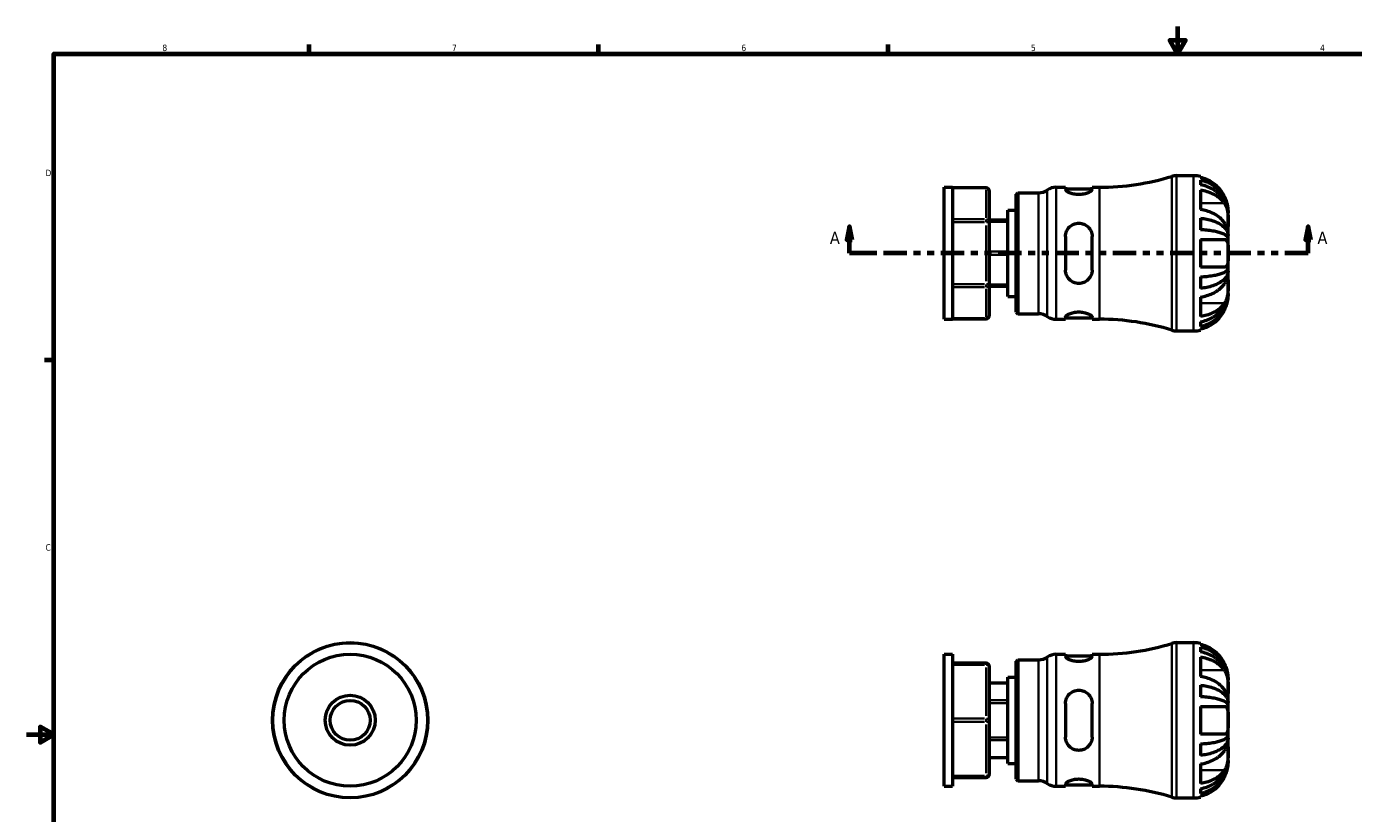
# Model space of a CAD drawing. Header units: inches. Extents: x 0.1 to 38.1, y -1.5 to 21.7.
# Tile 2 of 4: x 0.1 to 19.6, y 9.8 to 21.4. Entities that reach past the tile are written whole.
import ezdxf

# ---------------------------------------------------------------- set-up
doc = ezdxf.new("R2010")
doc.units = ezdxf.units.IN
doc.header["$MEASUREMENT"] = 0
doc.linetypes.add('DOUBLE_DASH_CHAIN', pattern=[1.2403, 0.6614, -0.0827, 0.1654, -0.0827, 0.1654, -0.0827])
for name, color, linetype, lineweight in [('Border (ANSI)', 7, 'Continuous', 70), ('Section Line (ANSI)', 7, 'DOUBLE_DASH_CHAIN', 70), ('Visible (ANSI)', 7, 'Continuous', 50), ('Visible Narrow (ANSI)', 7, 'Continuous', 35)]:
    doc.layers.add(name, color=color, linetype=linetype, lineweight=lineweight)
doc.styles.add('Label Text (ANSI)', font='tahoma.ttf')
doc.styles.add('Note Text (ANSI)', font='tahoma.ttf')

# ---------------------------------------------------------------- blocks, each defined once
blk = doc.blocks.new('Borders Default Border')
at = {"layer": 'Border (ANSI)'}
for p, q in [((4.25, 21), (4.25, 21.134)), ((8.5, 21), (8.5, 21.134)), ((12.75, 21), (12.75, 21.134)), ((0.5, 16.5), (0.366, 16.5))]:
    blk.add_line(p, q, dxfattribs=at)
at = {"layer": 'Border (ANSI)', "flags": 128}
for points in [[(17, 21.4), (17, 21), (16.885, 21.2), (17.115, 21.2), (17, 21)], [(0.5, 1), (0.5, 21), (33.5, 21), (33.5, 1), (0.5, 1)], [(0.1, 11), (0.5, 11), (0.3, 11.115), (0.3, 10.885), (0.5, 11)]]:
    blk.add_lwpolyline(points, dxfattribs=at)
at = {"layer": 'Border (ANSI)', "color": 5, "true_color": 0x0000ff, "char_height": 0.0945, "attachment_point": 7, "style": 'Note Text (ANSI)'}
for s, insert in [('8', (2.094, 21.038)), ('7', (6.346, 21.04)), ('6', (10.595, 21.038)), ('5', (14.847, 21.038)), ('4', (19.092, 21.04)), ('D', (0.378, 19.203)), ('C', (0.378, 13.701))]:
    blk.add_mtext(s, dxfattribs=dict(at, insert=insert))
blk = doc.blocks.new('2dTransSection0')
at = {"layer": 'Section Line (ANSI)', "linetype": 'Continuous'}
for p, q in [((12.185, 18.464), (12.145, 18.267)), ((12.185, 18.267), (12.185, 18.464)), ((12.224, 18.267), (12.185, 18.464)), ((18.917, 18.464), (18.878, 18.267)), ((18.917, 18.267), (18.917, 18.464)), ((18.957, 18.267), (18.917, 18.464)), ((12.145, 18.267), (12.224, 18.267)), ((12.185, 18.07), (12.185, 18.267)), ((18.878, 18.267), (18.957, 18.267)), ((18.917, 18.07), (18.917, 18.267)), ((12.507, 18.07), (12.185, 18.07)), ((18.917, 18.07), (18.595, 18.07))]:
    blk.add_line(p, q, dxfattribs=at)
at = {"layer": 'Section Line (ANSI)', "linetype": 'DOUBLE_DASH_CHAIN', "ltscale": 0.516847}
blk.add_line((18.917, 18.07), (12.185, 18.07), dxfattribs=at)
at = {"layer": 'Section Line (ANSI)', "linetype": 'Continuous', "flags": 128}
for points in [[(12.224, 18.267), (12.185, 18.464), (12.145, 18.267), (12.224, 18.267)], [(18.957, 18.267), (18.917, 18.464), (18.878, 18.267), (18.957, 18.267)]]:
    blk.add_lwpolyline(points, dxfattribs=at)
at = {"layer": 'Section Line (ANSI)'}
for points in [[(12.224, 18.267), (12.185, 18.464), (12.145, 18.267), (12.224, 18.267)], [(18.957, 18.267), (18.917, 18.464), (18.878, 18.267), (18.957, 18.267)]]:
    blk.add_solid(points, dxfattribs=at)
at = {"layer": 'Section Line (ANSI)', "char_height": 0.18, "attachment_point": 7, "style": 'Label Text (ANSI)'}
for insert in [(11.895, 18.208), (19.054, 18.208)]:
    blk.add_mtext('A', dxfattribs=dict(at, insert=insert))

msp = doc.modelspace()

# ---------------------------------------------------------------- linework, layer by layer
at = {"layer": 'Visible (ANSI)'}
for p, q in [((16.983, 19.21), (17.234, 19.21)), ((17.336, 19.2), (17.336, 19.181)), ((17.336, 19.145), (17.336, 19.075)), ((13.572, 17.101), (13.572, 19.039)), ((13.572, 19.039), (13.697, 19.039)), ((13.697, 19.039), (13.697, 17.101)), ((14.189, 19.031), (13.697, 19.031)), ((14.239, 18.525), (14.239, 18.981)), ((14.632, 18.937), (14.654, 18.959)), ((14.632, 17.203), (14.632, 18.937)), ((14.654, 18.959), (14.959, 18.959)), ((14.654, 18.959), (14.654, 17.181)), ((15.216, 19.039), (15.353, 19.039)), ((15.353, 19.039), (15.353, 19.007)), ((15.353, 19.016), (15.746, 19.016)), ((15.746, 19.007), (15.746, 19.039)), ((15.746, 19.039), (15.852, 19.039)), ((17.336, 18.999), (17.336, 18.712)), ((14.507, 18.555), (14.239, 18.555)), ((14.239, 17.614), (14.239, 18.525)), ((14.507, 17.437), (14.507, 18.702)), ((14.507, 18.702), (14.632, 18.702)), ((17.336, 18.586), (17.336, 18.416)), ((17.742, 18.662), (17.741, 18.662)), ((17.742, 18.662), (17.742, 18.702)), ((17.742, 18.645), (17.742, 18.662)), ((17.742, 18.517), (17.742, 18.645)), ((17.742, 18.332), (17.742, 18.517)), ((15.353, 18.316), (15.353, 17.823)), ((15.746, 17.823), (15.746, 18.316)), ((17.742, 18.332), (17.714, 18.332)), ((17.742, 18.291), (17.742, 18.332)), ((17.336, 18.273), (17.336, 17.867)), ((17.336, 18.273), (17.688, 18.273)), ((17.742, 18.07), (17.742, 18.291)), ((17.742, 17.849), (17.742, 18.07)), ((17.688, 17.867), (17.336, 17.867)), ((17.742, 17.807), (17.714, 17.807)), ((17.742, 17.807), (17.742, 17.849)), ((17.742, 17.623), (17.742, 17.807)), ((14.239, 17.159), (14.239, 17.614)), ((14.239, 17.585), (14.507, 17.585)), ((17.336, 17.724), (17.336, 17.554)), ((17.742, 17.494), (17.742, 17.623)), ((14.507, 17.437), (14.632, 17.437)), ((17.336, 17.427), (17.336, 17.14)), ((17.742, 17.477), (17.741, 17.477)), ((17.742, 17.477), (17.742, 17.494)), ((17.742, 17.437), (17.742, 17.477)), ((14.632, 17.203), (14.654, 17.181)), ((14.654, 17.181), (14.959, 17.181)), ((13.572, 17.101), (13.697, 17.101)), ((13.697, 17.109), (14.189, 17.109)), ((15.216, 17.101), (15.353, 17.101)), ((15.353, 17.133), (15.353, 17.101)), ((15.353, 17.123), (15.746, 17.123)), ((15.746, 17.101), (15.746, 17.133)), ((15.746, 17.101), (15.852, 17.101)), ((17.336, 17.065), (17.336, 16.994)), ((17.336, 16.958), (17.336, 16.94)), ((16.983, 16.93), (17.234, 16.93)), ((16.983, 12.351), (17.234, 12.351)), ((17.336, 12.341), (17.336, 12.322)), ((17.336, 12.286), (17.336, 12.216)), ((13.572, 10.242), (13.572, 12.18)), ((13.572, 12.18), (13.697, 12.18)), ((13.697, 12.18), (13.697, 10.242)), ((14.632, 12.078), (14.654, 12.1)), ((14.654, 12.1), (14.959, 12.1)), ((14.654, 12.1), (14.654, 10.322)), ((15.216, 12.18), (15.353, 12.18)), ((15.353, 12.18), (15.353, 12.148)), ((15.353, 12.158), (15.746, 12.158)), ((15.746, 12.148), (15.746, 12.18)), ((15.746, 12.18), (15.852, 12.18)), ((17.336, 12.14), (17.336, 11.853)), ((14.189, 12.05), (13.697, 12.05)), ((14.239, 11.211), (14.239, 12)), ((14.632, 10.344), (14.632, 12.078)), ((14.239, 11.763), (14.507, 11.763)), ((14.507, 10.578), (14.507, 11.844)), ((14.507, 11.844), (14.632, 11.844)), ((17.336, 11.727), (17.336, 11.557)), ((17.742, 11.804), (17.741, 11.804)), ((17.742, 11.804), (17.742, 11.844)), ((17.742, 11.786), (17.742, 11.804)), ((17.742, 11.658), (17.742, 11.786)), ((17.742, 11.474), (17.742, 11.658)), ((15.353, 11.457), (15.353, 10.965)), ((15.746, 10.965), (15.746, 11.457)), ((17.336, 11.414), (17.336, 11.008)), ((17.336, 11.414), (17.688, 11.414)), ((17.742, 11.474), (17.714, 11.474)), ((17.742, 11.432), (17.742, 11.474)), ((17.742, 11.211), (17.742, 11.432)), ((14.239, 10.422), (14.239, 11.211)), ((17.742, 10.99), (17.742, 11.211)), ((17.688, 11.008), (17.336, 11.008)), ((17.742, 10.948), (17.714, 10.948)), ((17.742, 10.948), (17.742, 10.99)), ((17.742, 10.764), (17.742, 10.948)), ((17.336, 10.865), (17.336, 10.695)), ((17.742, 10.636), (17.742, 10.764)), ((14.507, 10.659), (14.239, 10.659)), ((14.507, 10.578), (14.632, 10.578)), ((17.336, 10.569), (17.336, 10.282)), ((17.742, 10.618), (17.741, 10.618)), ((17.742, 10.618), (17.742, 10.636)), ((17.742, 10.578), (17.742, 10.618)), ((13.697, 10.372), (14.189, 10.372)), ((14.632, 10.344), (14.654, 10.322)), ((13.572, 10.242), (13.697, 10.242)), ((14.654, 10.322), (14.959, 10.322)), ((15.216, 10.242), (15.353, 10.242)), ((15.353, 10.274), (15.353, 10.242)), ((15.353, 10.264), (15.746, 10.264)), ((15.746, 10.242), (15.746, 10.274)), ((15.746, 10.242), (15.852, 10.242)), ((17.336, 10.206), (17.336, 10.136)), ((16.983, 10.071), (17.234, 10.071)), ((17.336, 10.1), (17.336, 10.081))]:
    msp.add_line(p, q, dxfattribs=at)
for radius in [1.14, 0.969, 0.367, 0.293]:
    msp.add_circle((4.852, 11.211), radius, dxfattribs=at)
for centre, radius, start, end in [((15.852, 22.638), 3.599, 270, 287.1922), ((16.983, 18.982), 0.228, 90, 107.1922), ((17.234, 18.702), 0.507, 78.463, 90), ((14.189, 18.981), 0.05, 0, 90), ((14.959, 19.187), 0.228, 270, 304.4115), ((15.216, 18.811), 0.228, 90, 124.4115), ((14.189, 17.159), 0.05, 270, 0), ((14.959, 16.953), 0.228, 55.5885, 90), ((15.216, 17.329), 0.228, 235.5885, 270), ((15.852, 13.502), 3.599, 72.8078, 90), ((16.983, 17.158), 0.228, 252.8078, 270), ((17.234, 17.437), 0.507, 270, 281.537), ((15.852, 15.779), 3.599, 270, 287.1922), ((16.983, 12.123), 0.228, 90, 107.1922), ((17.234, 11.844), 0.507, 78.463, 90), ((14.959, 12.328), 0.228, 270, 304.4115), ((15.216, 11.952), 0.228, 90, 124.4115), ((14.189, 12), 0.05, 0, 90), ((14.189, 10.422), 0.05, 270, 0), ((14.959, 10.094), 0.228, 55.5885, 90), ((15.216, 10.47), 0.228, 235.5885, 270), ((15.852, 6.643), 3.599, 72.8078, 90), ((16.983, 10.299), 0.228, 252.8078, 270), ((17.234, 10.578), 0.507, 270, 281.537)]:
    msp.add_arc(centre, radius, start, end, dxfattribs=at)
for points, knots in [([(17.688, 18.905), (17.679, 18.925), (17.667, 18.945), (17.636, 18.993), (17.614, 19.02), (17.569, 19.065), (17.543, 19.087), (17.486, 19.125), (17.456, 19.141), (17.399, 19.165), (17.368, 19.175), (17.336, 19.181)], [9.167625, 9.167625, 9.167625, 9.167625, 9.326029, 9.326029, 9.568739, 9.568739, 9.807395, 9.807395, 10.04605, 10.04605, 10.274926, 10.274926, 10.274926, 10.274926]), ([(17.336, 19.145), (17.368, 19.139), (17.4, 19.129), (17.457, 19.106), (17.488, 19.091), (17.545, 19.054), (17.571, 19.033), (17.615, 18.99), (17.637, 18.964), (17.675, 18.909), (17.691, 18.88), (17.715, 18.823), (17.725, 18.791), (17.739, 18.726), (17.742, 18.693), (17.742, 18.662)], [0.244536, 0.244536, 0.244536, 0.244536, 0.476839, 0.476839, 0.71546, 0.71546, 0.954082, 0.954082, 1.193118, 1.193118, 1.432154, 1.432154, 1.672085, 1.672085, 1.912017, 1.912017, 1.912017, 1.912017]), ([(15.746, 19.007), (15.746, 19), (15.74, 18.992), (15.72, 18.975), (15.704, 18.966), (15.669, 18.951), (15.648, 18.944), (15.6, 18.935), (15.574, 18.932), (15.55, 18.932), (15.525, 18.932), (15.499, 18.935), (15.451, 18.944), (15.43, 18.951), (15.395, 18.966), (15.379, 18.975), (15.359, 18.992), (15.353, 19), (15.353, 19.007)], [-0.775692, -0.775692, -0.775692, -0.775692, -0.576347, -0.576347, -0.377001, -0.377001, -0.1885, -0.1885, 0, 0, 0, 0.1885, 0.1885, 0.377001, 0.377001, 0.576347, 0.576347, 0.775692, 0.775692, 0.775692, 0.775692]), ([(17.742, 18.645), (17.742, 18.672), (17.739, 18.702), (17.725, 18.76), (17.715, 18.788), (17.691, 18.839), (17.675, 18.865), (17.637, 18.914), (17.615, 18.937), (17.571, 18.975), (17.545, 18.994), (17.488, 19.026), (17.457, 19.04), (17.4, 19.061), (17.368, 19.069), (17.336, 19.075)], [5.770115, 5.770115, 5.770115, 5.770115, 6.010046, 6.010046, 6.249978, 6.249978, 6.489014, 6.489014, 6.72805, 6.72805, 6.966671, 6.966671, 7.205293, 7.205293, 7.437596, 7.437596, 7.437596, 7.437596]), ([(17.336, 18.999), (17.368, 18.994), (17.4, 18.987), (17.457, 18.97), (17.488, 18.959), (17.545, 18.931), (17.571, 18.915), (17.615, 18.884), (17.637, 18.865), (17.668, 18.831), (17.679, 18.818), (17.688, 18.804)], [3.751118, 3.751118, 3.751118, 3.751118, 3.983488, 3.983488, 4.223971, 4.223971, 4.464454, 4.464454, 4.705406, 4.705406, 4.858386, 4.858386, 4.858386, 4.858386]), ([(17.742, 18.702), (17.742, 18.702), (17.742, 18.705), (17.742, 18.717), (17.741, 18.727), (17.738, 18.752), (17.736, 18.767), (17.729, 18.796), (17.726, 18.808), (17.718, 18.833), (17.714, 18.846), (17.703, 18.874), (17.696, 18.89), (17.688, 18.905)], [-3.5544165, -3.5544165, -3.5544165, -3.5544165, -3.4038108, -3.4038108, -3.235227, -3.235227, -3.0716282, -3.0716282, -2.9596639, -2.9596639, -2.8516075, -2.8516075, -2.7201449, -2.7201449, -2.7201449, -2.7201449]), ([(17.688, 18.517), (17.679, 18.531), (17.667, 18.545), (17.636, 18.579), (17.614, 18.598), (17.569, 18.63), (17.543, 18.645), (17.486, 18.672), (17.456, 18.684), (17.399, 18.7), (17.368, 18.707), (17.336, 18.712)], [9.167625, 9.167625, 9.167625, 9.167625, 9.326029, 9.326029, 9.568739, 9.568739, 9.807395, 9.807395, 10.04605, 10.04605, 10.274926, 10.274926, 10.274926, 10.274926]), ([(17.688, 18.804), (17.693, 18.796), (17.698, 18.788), (17.708, 18.768), (17.713, 18.757), (17.722, 18.733), (17.725, 18.721), (17.732, 18.692), (17.735, 18.675), (17.74, 18.632), (17.741, 18.607), (17.742, 18.558), (17.742, 18.536), (17.742, 18.517)], [-0.8326524, -0.8326524, -0.8326524, -0.8326524, -0.7408185, -0.7408185, -0.6337784, -0.6337784, -0.5324772, -0.5324772, -0.3986929, -0.3986929, -0.2039294, -0.2039294, 0, 0, 0, 0]), ([(15.353, 18.316), (15.353, 18.342), (15.359, 18.368), (15.379, 18.417), (15.395, 18.439), (15.43, 18.473), (15.451, 18.488), (15.499, 18.507), (15.525, 18.512), (15.574, 18.512), (15.6, 18.507), (15.648, 18.488), (15.669, 18.473), (15.704, 18.439), (15.72, 18.417), (15.74, 18.368), (15.746, 18.342), (15.746, 18.316)], [0.75647, 0.75647, 0.75647, 0.75647, 0.955816, 0.955816, 1.155162, 1.155162, 1.343663, 1.343663, 1.532163, 1.532163, 1.720663, 1.720663, 1.909163, 1.909163, 2.108509, 2.108509, 2.307855, 2.307855, 2.307855, 2.307855]), ([(17.336, 18.586), (17.368, 18.582), (17.4, 18.577), (17.457, 18.565), (17.488, 18.557), (17.545, 18.538), (17.571, 18.527), (17.615, 18.504), (17.637, 18.491), (17.675, 18.462), (17.691, 18.446), (17.715, 18.417), (17.725, 18.4), (17.739, 18.366), (17.742, 18.348), (17.742, 18.332)], [0.244536, 0.244536, 0.244536, 0.244536, 0.476839, 0.476839, 0.71546, 0.71546, 0.954082, 0.954082, 1.193118, 1.193118, 1.432154, 1.432154, 1.672085, 1.672085, 1.912017, 1.912017, 1.912017, 1.912017]), ([(17.742, 18.517), (17.742, 18.501), (17.742, 18.487), (17.741, 18.466), (17.74, 18.459), (17.736, 18.457), (17.733, 18.458), (17.726, 18.465), (17.723, 18.469), (17.715, 18.48), (17.71, 18.486), (17.7, 18.5), (17.694, 18.508), (17.688, 18.517)], [0, 0, 0, 0, 0.1773159, 0.1773159, 0.3798062, 0.3798062, 0.5208597, 0.5208597, 0.623737, 0.623737, 0.7289124, 0.7289124, 0.8338777, 0.8338777, 0.8338777, 0.8338777]), ([(17.742, 18.291), (17.742, 18.299), (17.739, 18.308), (17.725, 18.324), (17.715, 18.333), (17.691, 18.347), (17.675, 18.355), (17.637, 18.369), (17.615, 18.376), (17.571, 18.387), (17.545, 18.392), (17.488, 18.402), (17.457, 18.406), (17.4, 18.412), (17.368, 18.414), (17.336, 18.416)], [5.770115, 5.770115, 5.770115, 5.770115, 6.010046, 6.010046, 6.249978, 6.249978, 6.489014, 6.489014, 6.72805, 6.72805, 6.966671, 6.966671, 7.205293, 7.205293, 7.437596, 7.437596, 7.437596, 7.437596]), ([(17.688, 18.273), (17.689, 18.273), (17.691, 18.273), (17.698, 18.272), (17.703, 18.27), (17.712, 18.265), (17.716, 18.262), (17.722, 18.254), (17.725, 18.249), (17.732, 18.234), (17.735, 18.223), (17.74, 18.192), (17.741, 18.171), (17.742, 18.123), (17.742, 18.097), (17.742, 18.07)], [-0.8308513, -0.8308513, -0.8308513, -0.8308513, -0.8068029, -0.8068029, -0.7032814, -0.7032814, -0.6215589, -0.6215589, -0.5317522, -0.5317522, -0.3943636, -0.3943636, -0.2037142, -0.2037142, 0, 0, 0, 0]), ([(17.742, 18.07), (17.742, 18.056), (17.742, 18.042), (17.742, 18.013), (17.742, 17.998), (17.741, 17.961), (17.739, 17.939), (17.733, 17.91), (17.73, 17.901), (17.724, 17.887), (17.721, 17.883), (17.714, 17.876), (17.71, 17.873), (17.7, 17.868), (17.694, 17.867), (17.688, 17.867)], [0, 0, 0, 0, 0.1067846, 0.1067846, 0.2239442, 0.2239442, 0.4246611, 0.4246611, 0.5517811, 0.5517811, 0.6383749, 0.6383749, 0.722505, 0.722505, 0.8345099, 0.8345099, 0.8345099, 0.8345099]), ([(15.746, 17.823), (15.746, 17.798), (15.74, 17.771), (15.72, 17.723), (15.704, 17.701), (15.669, 17.667), (15.648, 17.652), (15.6, 17.632), (15.574, 17.627), (15.55, 17.627), (15.525, 17.627), (15.499, 17.632), (15.451, 17.652), (15.43, 17.667), (15.395, 17.701), (15.379, 17.723), (15.359, 17.771), (15.353, 17.798), (15.353, 17.823)], [-0.775692, -0.775692, -0.775692, -0.775692, -0.576347, -0.576347, -0.377001, -0.377001, -0.1885, -0.1885, 0, 0, 0, 0.1885, 0.1885, 0.377001, 0.377001, 0.576347, 0.576347, 0.775692, 0.775692, 0.775692, 0.775692]), ([(17.336, 17.724), (17.368, 17.725), (17.4, 17.728), (17.457, 17.734), (17.488, 17.738), (17.545, 17.747), (17.571, 17.753), (17.615, 17.764), (17.637, 17.771), (17.675, 17.785), (17.691, 17.792), (17.715, 17.807), (17.725, 17.815), (17.739, 17.832), (17.742, 17.841), (17.742, 17.849)], [0.244536, 0.244536, 0.244536, 0.244536, 0.476839, 0.476839, 0.71546, 0.71546, 0.954082, 0.954082, 1.193118, 1.193118, 1.432154, 1.432154, 1.672085, 1.672085, 1.912017, 1.912017, 1.912017, 1.912017]), ([(17.742, 17.807), (17.742, 17.791), (17.739, 17.774), (17.725, 17.74), (17.715, 17.723), (17.691, 17.693), (17.675, 17.678), (17.637, 17.649), (17.615, 17.636), (17.571, 17.613), (17.545, 17.602), (17.488, 17.583), (17.457, 17.575), (17.4, 17.563), (17.368, 17.557), (17.336, 17.554)], [5.770115, 5.770115, 5.770115, 5.770115, 6.010046, 6.010046, 6.249978, 6.249978, 6.489014, 6.489014, 6.72805, 6.72805, 6.966671, 6.966671, 7.205293, 7.205293, 7.437596, 7.437596, 7.437596, 7.437596]), ([(17.336, 17.427), (17.368, 17.432), (17.399, 17.439), (17.456, 17.456), (17.486, 17.467), (17.543, 17.494), (17.569, 17.51), (17.614, 17.542), (17.636, 17.561), (17.667, 17.595), (17.679, 17.609), (17.688, 17.623)], [3.751049, 3.751049, 3.751049, 3.751049, 3.979924, 3.979924, 4.21858, 4.21858, 4.457236, 4.457236, 4.699946, 4.699946, 4.85835, 4.85835, 4.85835, 4.85835]), ([(17.688, 17.623), (17.693, 17.63), (17.698, 17.637), (17.708, 17.651), (17.713, 17.658), (17.722, 17.669), (17.725, 17.673), (17.732, 17.68), (17.735, 17.682), (17.74, 17.682), (17.741, 17.676), (17.742, 17.656), (17.742, 17.641), (17.742, 17.623)], [-0.8326524, -0.8326524, -0.8326524, -0.8326524, -0.7408185, -0.7408185, -0.6337784, -0.6337784, -0.5324772, -0.5324772, -0.3986929, -0.3986929, -0.2039294, -0.2039294, 0, 0, 0, 0]), ([(17.742, 17.623), (17.742, 17.606), (17.742, 17.587), (17.741, 17.542), (17.74, 17.516), (17.736, 17.471), (17.733, 17.453), (17.726, 17.423), (17.723, 17.41), (17.715, 17.386), (17.71, 17.375), (17.7, 17.354), (17.694, 17.344), (17.688, 17.335)], [0, 0, 0, 0, 0.1773159, 0.1773159, 0.3798062, 0.3798062, 0.5208597, 0.5208597, 0.623737, 0.623737, 0.7289124, 0.7289124, 0.8338777, 0.8338777, 0.8338777, 0.8338777]), ([(17.336, 17.065), (17.368, 17.07), (17.4, 17.079), (17.457, 17.099), (17.488, 17.113), (17.545, 17.146), (17.571, 17.165), (17.615, 17.203), (17.637, 17.226), (17.675, 17.275), (17.691, 17.301), (17.715, 17.351), (17.725, 17.38), (17.739, 17.438), (17.742, 17.467), (17.742, 17.494)], [0.244536, 0.244536, 0.244536, 0.244536, 0.476839, 0.476839, 0.71546, 0.71546, 0.954082, 0.954082, 1.193118, 1.193118, 1.432154, 1.432154, 1.672085, 1.672085, 1.912017, 1.912017, 1.912017, 1.912017]), ([(17.742, 17.477), (17.742, 17.447), (17.739, 17.413), (17.725, 17.348), (17.715, 17.316), (17.691, 17.26), (17.675, 17.231), (17.637, 17.175), (17.615, 17.15), (17.571, 17.107), (17.545, 17.086), (17.488, 17.049), (17.457, 17.033), (17.4, 17.011), (17.368, 17.001), (17.336, 16.994)], [5.770115, 5.770115, 5.770115, 5.770115, 6.010046, 6.010046, 6.249978, 6.249978, 6.489014, 6.489014, 6.72805, 6.72805, 6.966671, 6.966671, 7.205293, 7.205293, 7.437596, 7.437596, 7.437596, 7.437596]), ([(17.688, 17.234), (17.693, 17.243), (17.697, 17.253), (17.707, 17.276), (17.712, 17.29), (17.721, 17.316), (17.725, 17.328), (17.732, 17.354), (17.735, 17.368), (17.74, 17.398), (17.741, 17.412), (17.742, 17.432), (17.742, 17.437), (17.742, 17.437)], [-0.8317103, -0.8317103, -0.8317103, -0.8317103, -0.7546812, -0.7546812, -0.6382704, -0.6382704, -0.5328167, -0.5328167, -0.4003581, -0.4003581, -0.2039281, -0.2039281, 0, 0, 0, 0]), ([(15.353, 17.133), (15.353, 17.139), (15.359, 17.148), (15.379, 17.165), (15.395, 17.174), (15.43, 17.189), (15.451, 17.195), (15.499, 17.205), (15.525, 17.208), (15.574, 17.208), (15.6, 17.205), (15.648, 17.195), (15.669, 17.189), (15.704, 17.174), (15.72, 17.165), (15.74, 17.148), (15.746, 17.139), (15.746, 17.133)], [0.75647, 0.75647, 0.75647, 0.75647, 0.955816, 0.955816, 1.155162, 1.155162, 1.343663, 1.343663, 1.532163, 1.532163, 1.720663, 1.720663, 1.909163, 1.909163, 2.108509, 2.108509, 2.307855, 2.307855, 2.307855, 2.307855]), ([(17.688, 17.335), (17.679, 17.322), (17.667, 17.308), (17.636, 17.274), (17.614, 17.255), (17.569, 17.223), (17.543, 17.207), (17.486, 17.18), (17.456, 17.169), (17.399, 17.152), (17.368, 17.145), (17.336, 17.14)], [9.167625, 9.167625, 9.167625, 9.167625, 9.326029, 9.326029, 9.568739, 9.568739, 9.807395, 9.807395, 10.04605, 10.04605, 10.274926, 10.274926, 10.274926, 10.274926]), ([(17.336, 16.958), (17.368, 16.965), (17.399, 16.975), (17.456, 16.999), (17.486, 17.015), (17.543, 17.053), (17.569, 17.075), (17.614, 17.12), (17.636, 17.147), (17.667, 17.195), (17.679, 17.215), (17.688, 17.234)], [3.751049, 3.751049, 3.751049, 3.751049, 3.979924, 3.979924, 4.21858, 4.21858, 4.457236, 4.457236, 4.699946, 4.699946, 4.85835, 4.85835, 4.85835, 4.85835]), ([(17.688, 12.046), (17.679, 12.066), (17.667, 12.086), (17.636, 12.134), (17.614, 12.161), (17.569, 12.206), (17.543, 12.228), (17.486, 12.266), (17.456, 12.282), (17.399, 12.306), (17.368, 12.316), (17.336, 12.322)], [9.167625, 9.167625, 9.167625, 9.167625, 9.326029, 9.326029, 9.568739, 9.568739, 9.807395, 9.807395, 10.04605, 10.04605, 10.274926, 10.274926, 10.274926, 10.274926]), ([(17.336, 12.286), (17.368, 12.28), (17.4, 12.27), (17.457, 12.247), (17.488, 12.232), (17.545, 12.195), (17.571, 12.174), (17.615, 12.131), (17.637, 12.105), (17.675, 12.05), (17.691, 12.021), (17.715, 11.964), (17.725, 11.933), (17.739, 11.867), (17.742, 11.834), (17.742, 11.804)], [0.244536, 0.244536, 0.244536, 0.244536, 0.476839, 0.476839, 0.71546, 0.71546, 0.954082, 0.954082, 1.193118, 1.193118, 1.432154, 1.432154, 1.672085, 1.672085, 1.912017, 1.912017, 1.912017, 1.912017]), ([(15.746, 12.148), (15.746, 12.141), (15.74, 12.133), (15.72, 12.116), (15.704, 12.107), (15.669, 12.092), (15.648, 12.085), (15.6, 12.076), (15.574, 12.073), (15.55, 12.073), (15.525, 12.073), (15.499, 12.076), (15.451, 12.085), (15.43, 12.092), (15.395, 12.107), (15.379, 12.116), (15.359, 12.133), (15.353, 12.141), (15.353, 12.148)], [-0.775692, -0.775692, -0.775692, -0.775692, -0.576347, -0.576347, -0.377001, -0.377001, -0.1885, -0.1885, 0, 0, 0, 0.1885, 0.1885, 0.377001, 0.377001, 0.576347, 0.576347, 0.775692, 0.775692, 0.775692, 0.775692]), ([(17.742, 11.786), (17.742, 11.814), (17.739, 11.843), (17.725, 11.901), (17.715, 11.93), (17.691, 11.98), (17.675, 12.006), (17.637, 12.055), (17.615, 12.078), (17.571, 12.116), (17.545, 12.135), (17.488, 12.168), (17.457, 12.181), (17.4, 12.202), (17.368, 12.21), (17.336, 12.216)], [5.770115, 5.770115, 5.770115, 5.770115, 6.010046, 6.010046, 6.249978, 6.249978, 6.489014, 6.489014, 6.72805, 6.72805, 6.966671, 6.966671, 7.205293, 7.205293, 7.437596, 7.437596, 7.437596, 7.437596]), ([(17.336, 12.14), (17.368, 12.136), (17.399, 12.129), (17.456, 12.112), (17.486, 12.101), (17.543, 12.074), (17.569, 12.058), (17.614, 12.026), (17.636, 12.007), (17.667, 11.973), (17.679, 11.959), (17.688, 11.945)], [3.751049, 3.751049, 3.751049, 3.751049, 3.979924, 3.979924, 4.21858, 4.21858, 4.457236, 4.457236, 4.699946, 4.699946, 4.85835, 4.85835, 4.85835, 4.85835]), ([(17.742, 11.844), (17.742, 11.844), (17.742, 11.845), (17.742, 11.851), (17.742, 11.856), (17.741, 11.873), (17.739, 11.889), (17.733, 11.92), (17.73, 11.933), (17.724, 11.957), (17.721, 11.967), (17.714, 11.987), (17.71, 11.997), (17.7, 12.02), (17.694, 12.033), (17.688, 12.046)], [0, 0, 0, 0, 0.1067846, 0.1067846, 0.2239442, 0.2239442, 0.4246611, 0.4246611, 0.5517811, 0.5517811, 0.6383749, 0.6383749, 0.722505, 0.722505, 0.8345099, 0.8345099, 0.8345099, 0.8345099]), ([(17.688, 11.945), (17.693, 11.938), (17.698, 11.929), (17.708, 11.91), (17.713, 11.898), (17.722, 11.874), (17.725, 11.862), (17.732, 11.833), (17.735, 11.816), (17.74, 11.773), (17.741, 11.748), (17.742, 11.7), (17.742, 11.677), (17.742, 11.658)], [-0.8326524, -0.8326524, -0.8326524, -0.8326524, -0.7408185, -0.7408185, -0.6337784, -0.6337784, -0.5324772, -0.5324772, -0.3986929, -0.3986929, -0.2039294, -0.2039294, 0, 0, 0, 0]), ([(17.688, 11.658), (17.679, 11.672), (17.667, 11.686), (17.636, 11.72), (17.614, 11.739), (17.569, 11.771), (17.543, 11.786), (17.486, 11.813), (17.456, 11.825), (17.399, 11.842), (17.368, 11.849), (17.336, 11.853)], [9.167625, 9.167625, 9.167625, 9.167625, 9.326029, 9.326029, 9.568739, 9.568739, 9.807395, 9.807395, 10.04605, 10.04605, 10.274926, 10.274926, 10.274926, 10.274926]), ([(17.336, 11.727), (17.368, 11.723), (17.4, 11.718), (17.457, 11.706), (17.488, 11.698), (17.545, 11.679), (17.571, 11.668), (17.615, 11.645), (17.637, 11.632), (17.675, 11.603), (17.691, 11.587), (17.715, 11.558), (17.725, 11.541), (17.739, 11.507), (17.742, 11.49), (17.742, 11.474)], [0.244536, 0.244536, 0.244536, 0.244536, 0.476839, 0.476839, 0.71546, 0.71546, 0.954082, 0.954082, 1.193118, 1.193118, 1.432154, 1.432154, 1.672085, 1.672085, 1.912017, 1.912017, 1.912017, 1.912017]), ([(15.353, 11.457), (15.353, 11.483), (15.359, 11.509), (15.379, 11.558), (15.395, 11.58), (15.43, 11.614), (15.451, 11.629), (15.499, 11.648), (15.525, 11.653), (15.574, 11.653), (15.6, 11.648), (15.648, 11.629), (15.669, 11.614), (15.704, 11.58), (15.72, 11.558), (15.74, 11.509), (15.746, 11.483), (15.746, 11.457)], [0.75647, 0.75647, 0.75647, 0.75647, 0.955816, 0.955816, 1.155162, 1.155162, 1.343663, 1.343663, 1.532163, 1.532163, 1.720663, 1.720663, 1.909163, 1.909163, 2.108509, 2.108509, 2.307855, 2.307855, 2.307855, 2.307855]), ([(17.742, 11.432), (17.742, 11.44), (17.739, 11.449), (17.725, 11.466), (17.715, 11.474), (17.691, 11.488), (17.675, 11.496), (17.637, 11.51), (17.615, 11.517), (17.571, 11.528), (17.545, 11.533), (17.488, 11.543), (17.457, 11.547), (17.4, 11.553), (17.368, 11.555), (17.336, 11.557)], [5.770115, 5.770115, 5.770115, 5.770115, 6.010046, 6.010046, 6.249978, 6.249978, 6.489014, 6.489014, 6.72805, 6.72805, 6.966671, 6.966671, 7.205293, 7.205293, 7.437596, 7.437596, 7.437596, 7.437596]), ([(17.742, 11.658), (17.742, 11.642), (17.742, 11.628), (17.741, 11.607), (17.74, 11.6), (17.736, 11.598), (17.733, 11.6), (17.726, 11.606), (17.723, 11.61), (17.715, 11.621), (17.71, 11.627), (17.7, 11.641), (17.694, 11.65), (17.688, 11.658)], [0, 0, 0, 0, 0.1773159, 0.1773159, 0.3798062, 0.3798062, 0.5208597, 0.5208597, 0.623737, 0.623737, 0.7289124, 0.7289124, 0.8338777, 0.8338777, 0.8338777, 0.8338777]), ([(17.688, 11.414), (17.693, 11.414), (17.697, 11.413), (17.707, 11.41), (17.712, 11.407), (17.721, 11.397), (17.725, 11.392), (17.732, 11.376), (17.735, 11.365), (17.74, 11.334), (17.741, 11.313), (17.742, 11.264), (17.742, 11.238), (17.742, 11.211)], [-0.8317103, -0.8317103, -0.8317103, -0.8317103, -0.7546812, -0.7546812, -0.6382704, -0.6382704, -0.5328167, -0.5328167, -0.4003581, -0.4003581, -0.2039281, -0.2039281, 0, 0, 0, 0]), ([(17.742, 11.211), (17.742, 11.191), (17.742, 11.172), (17.742, 11.131), (17.741, 11.112), (17.738, 11.076), (17.736, 11.061), (17.729, 11.04), (17.726, 11.032), (17.718, 11.021), (17.714, 11.016), (17.703, 11.01), (17.696, 11.008), (17.688, 11.008)], [-3.5544165, -3.5544165, -3.5544165, -3.5544165, -3.4038108, -3.4038108, -3.235227, -3.235227, -3.0716282, -3.0716282, -2.9596639, -2.9596639, -2.8516075, -2.8516075, -2.7201449, -2.7201449, -2.7201449, -2.7201449]), ([(15.746, 10.965), (15.746, 10.939), (15.74, 10.913), (15.72, 10.864), (15.704, 10.842), (15.669, 10.808), (15.648, 10.793), (15.6, 10.774), (15.574, 10.769), (15.55, 10.769), (15.525, 10.769), (15.499, 10.774), (15.451, 10.793), (15.43, 10.808), (15.395, 10.842), (15.379, 10.864), (15.359, 10.913), (15.353, 10.939), (15.353, 10.965)], [-0.775692, -0.775692, -0.775692, -0.775692, -0.576347, -0.576347, -0.377001, -0.377001, -0.1885, -0.1885, 0, 0, 0, 0.1885, 0.1885, 0.377001, 0.377001, 0.576347, 0.576347, 0.775692, 0.775692, 0.775692, 0.775692]), ([(17.336, 10.865), (17.368, 10.867), (17.4, 10.869), (17.457, 10.875), (17.488, 10.879), (17.545, 10.888), (17.571, 10.894), (17.615, 10.905), (17.637, 10.912), (17.675, 10.926), (17.691, 10.934), (17.715, 10.948), (17.725, 10.956), (17.739, 10.973), (17.742, 10.982), (17.742, 10.99)], [0.244536, 0.244536, 0.244536, 0.244536, 0.476839, 0.476839, 0.71546, 0.71546, 0.954082, 0.954082, 1.193118, 1.193118, 1.432154, 1.432154, 1.672085, 1.672085, 1.912017, 1.912017, 1.912017, 1.912017]), ([(17.742, 10.948), (17.742, 10.932), (17.739, 10.915), (17.725, 10.881), (17.715, 10.864), (17.691, 10.835), (17.675, 10.819), (17.637, 10.79), (17.615, 10.777), (17.571, 10.754), (17.545, 10.743), (17.488, 10.724), (17.457, 10.716), (17.4, 10.704), (17.368, 10.699), (17.336, 10.695)], [5.770115, 5.770115, 5.770115, 5.770115, 6.010046, 6.010046, 6.249978, 6.249978, 6.489014, 6.489014, 6.72805, 6.72805, 6.966671, 6.966671, 7.205293, 7.205293, 7.437596, 7.437596, 7.437596, 7.437596]), ([(17.336, 10.569), (17.368, 10.573), (17.4, 10.581), (17.457, 10.598), (17.488, 10.609), (17.545, 10.637), (17.571, 10.652), (17.615, 10.684), (17.637, 10.703), (17.668, 10.737), (17.679, 10.75), (17.688, 10.764)], [3.751118, 3.751118, 3.751118, 3.751118, 3.983488, 3.983488, 4.223971, 4.223971, 4.464454, 4.464454, 4.705406, 4.705406, 4.858386, 4.858386, 4.858386, 4.858386]), ([(17.688, 10.764), (17.693, 10.771), (17.698, 10.779), (17.708, 10.793), (17.713, 10.799), (17.722, 10.81), (17.725, 10.814), (17.732, 10.821), (17.735, 10.823), (17.74, 10.823), (17.741, 10.818), (17.742, 10.798), (17.742, 10.783), (17.742, 10.764)], [-0.8326524, -0.8326524, -0.8326524, -0.8326524, -0.7408185, -0.7408185, -0.6337784, -0.6337784, -0.5324772, -0.5324772, -0.3986929, -0.3986929, -0.2039294, -0.2039294, 0, 0, 0, 0]), ([(17.742, 10.764), (17.742, 10.747), (17.742, 10.728), (17.741, 10.683), (17.74, 10.657), (17.736, 10.612), (17.733, 10.594), (17.726, 10.564), (17.723, 10.551), (17.715, 10.527), (17.71, 10.516), (17.7, 10.495), (17.694, 10.485), (17.688, 10.477)], [0, 0, 0, 0, 0.1773159, 0.1773159, 0.3798062, 0.3798062, 0.5208597, 0.5208597, 0.623737, 0.623737, 0.7289124, 0.7289124, 0.8338777, 0.8338777, 0.8338777, 0.8338777]), ([(17.336, 10.206), (17.368, 10.212), (17.4, 10.22), (17.457, 10.241), (17.488, 10.254), (17.545, 10.287), (17.571, 10.306), (17.615, 10.344), (17.637, 10.367), (17.675, 10.416), (17.691, 10.442), (17.715, 10.492), (17.725, 10.521), (17.739, 10.579), (17.742, 10.608), (17.742, 10.636)], [0.244536, 0.244536, 0.244536, 0.244536, 0.476839, 0.476839, 0.71546, 0.71546, 0.954082, 0.954082, 1.193118, 1.193118, 1.432154, 1.432154, 1.672085, 1.672085, 1.912017, 1.912017, 1.912017, 1.912017]), ([(17.742, 10.618), (17.742, 10.588), (17.739, 10.555), (17.725, 10.489), (17.715, 10.457), (17.691, 10.401), (17.675, 10.372), (17.637, 10.317), (17.615, 10.291), (17.571, 10.248), (17.545, 10.227), (17.488, 10.19), (17.457, 10.175), (17.4, 10.152), (17.368, 10.142), (17.336, 10.136)], [5.770115, 5.770115, 5.770115, 5.770115, 6.010046, 6.010046, 6.249978, 6.249978, 6.489014, 6.489014, 6.72805, 6.72805, 6.966671, 6.966671, 7.205293, 7.205293, 7.437596, 7.437596, 7.437596, 7.437596]), ([(17.688, 10.375), (17.693, 10.385), (17.697, 10.394), (17.707, 10.417), (17.712, 10.431), (17.721, 10.457), (17.725, 10.469), (17.732, 10.495), (17.735, 10.509), (17.74, 10.539), (17.741, 10.553), (17.742, 10.573), (17.742, 10.578), (17.742, 10.578)], [-0.8317103, -0.8317103, -0.8317103, -0.8317103, -0.7546812, -0.7546812, -0.6382704, -0.6382704, -0.5328167, -0.5328167, -0.4003581, -0.4003581, -0.2039281, -0.2039281, 0, 0, 0, 0]), ([(15.353, 10.274), (15.353, 10.28), (15.359, 10.289), (15.379, 10.306), (15.395, 10.315), (15.43, 10.33), (15.451, 10.337), (15.499, 10.346), (15.525, 10.349), (15.574, 10.349), (15.6, 10.346), (15.648, 10.337), (15.669, 10.33), (15.704, 10.315), (15.72, 10.306), (15.74, 10.289), (15.746, 10.28), (15.746, 10.274)], [0.75647, 0.75647, 0.75647, 0.75647, 0.955816, 0.955816, 1.155162, 1.155162, 1.343663, 1.343663, 1.532163, 1.532163, 1.720663, 1.720663, 1.909163, 1.909163, 2.108509, 2.108509, 2.307855, 2.307855, 2.307855, 2.307855]), ([(17.688, 10.477), (17.679, 10.463), (17.667, 10.449), (17.636, 10.415), (17.614, 10.396), (17.569, 10.364), (17.543, 10.348), (17.486, 10.321), (17.456, 10.31), (17.399, 10.293), (17.368, 10.286), (17.336, 10.282)], [9.167625, 9.167625, 9.167625, 9.167625, 9.326029, 9.326029, 9.568739, 9.568739, 9.807395, 9.807395, 10.04605, 10.04605, 10.274926, 10.274926, 10.274926, 10.274926]), ([(17.336, 10.1), (17.368, 10.106), (17.399, 10.116), (17.456, 10.14), (17.486, 10.156), (17.543, 10.194), (17.569, 10.216), (17.614, 10.261), (17.636, 10.288), (17.667, 10.336), (17.679, 10.356), (17.688, 10.375)], [3.751049, 3.751049, 3.751049, 3.751049, 3.979924, 3.979924, 4.21858, 4.21858, 4.457236, 4.457236, 4.699946, 4.699946, 4.85835, 4.85835, 4.85835, 4.85835])]:
    msp.add_open_spline(points, degree=3, knots=knots, dxfattribs=at)
at = {"layer": 'Visible Narrow (ANSI)'}
for p, q in [((16.916, 16.954), (16.916, 19.186)), ((16.983, 19.196), (16.983, 16.944)), ((17.234, 16.944), (17.234, 19.196)), ((13.722, 19.024), (14.164, 19.024)), ((14.189, 19.025), (14.189, 19.031)), ((14.189, 19.002), (14.189, 18.592)), ((14.959, 17.192), (14.959, 18.948)), ((15.087, 17.152), (15.087, 18.987)), ((15.216, 19.027), (15.216, 17.113)), ((15.852, 17.113), (15.852, 19.027)), ((17.67, 18.804), (17.353, 18.804)), ((14.164, 18.569), (13.722, 18.569)), ((13.722, 18.525), (14.164, 18.525)), ((14.189, 18.528), (14.189, 18.567)), ((14.239, 18.525), (14.193, 18.525)), ((14.252, 18.53), (14.493, 18.53)), ((14.189, 18.48), (14.189, 17.66)), ((14.493, 18.095), (14.252, 18.095)), ((14.252, 18.045), (14.493, 18.045)), ((14.164, 17.614), (13.722, 17.614)), ((13.722, 17.571), (14.164, 17.571)), ((14.189, 17.572), (14.189, 17.612)), ((14.189, 17.548), (14.189, 17.138)), ((14.193, 17.614), (14.239, 17.614)), ((14.493, 17.61), (14.252, 17.61)), ((17.67, 17.335), (17.353, 17.335)), ((14.164, 17.115), (13.722, 17.115)), ((14.189, 17.109), (14.189, 17.115)), ((16.916, 10.095), (16.916, 12.327)), ((16.983, 12.337), (16.983, 10.085)), ((17.234, 10.085), (17.234, 12.337)), ((14.959, 10.333), (14.959, 12.089)), ((15.087, 10.293), (15.087, 12.129)), ((15.216, 12.168), (15.216, 10.254)), ((15.852, 10.254), (15.852, 12.168)), ((13.722, 12.025), (14.164, 12.025)), ((14.189, 12.027), (14.189, 12.05)), ((14.189, 11.986), (14.189, 11.275)), ((17.67, 11.945), (17.353, 11.945)), ((14.252, 11.757), (14.493, 11.757)), ((14.493, 11.505), (14.252, 11.505)), ((14.252, 11.462), (14.493, 11.462)), ((14.164, 11.236), (13.722, 11.236)), ((13.722, 11.186), (14.164, 11.186)), ((14.189, 11.188), (14.189, 11.234)), ((14.189, 11.147), (14.189, 10.436)), ((14.493, 10.96), (14.252, 10.96)), ((14.252, 10.917), (14.493, 10.917)), ((14.493, 10.665), (14.252, 10.665)), ((14.164, 10.397), (13.722, 10.397)), ((14.189, 10.372), (14.189, 10.395)), ((17.67, 10.477), (17.353, 10.477))]:
    msp.add_line(p, q, dxfattribs=at)
msp.add_circle((4.852, 11.211), 1.13, dxfattribs=at)
for centre, ratio, start_param, end_param in [((14.189, 18.981), 0.866025, 0.07854, 1.492257), ((14.189, 18.525), 0.866025, 0.07854, 1.492257), ((14.189, 17.614), 0.866025, 4.790929, 6.204645), ((14.189, 17.159), 0.866025, 4.790929, 6.204645), ((14.189, 12), 0.5, 0.07854, 1.492257), ((14.189, 11.211), 0.5, 0.07854, 1.492257), ((14.189, 11.211), 0.5, 4.790929, 6.204645), ((14.189, 10.422), 0.5, 4.790929, 6.204645)]:
    msp.add_ellipse(centre, major_axis=(0.05, 0), ratio=ratio, start_param=start_param, end_param=end_param, dxfattribs=at)

# ---------------------------------------------------------------- block references
msp.add_blockref('Borders Default Border', (0, 0))
at = {"layer": 'Section Line (ANSI)'}
msp.add_blockref('2dTransSection0', (0, 0), dxfattribs=at)

doc.saveas('drawing.dxf')
